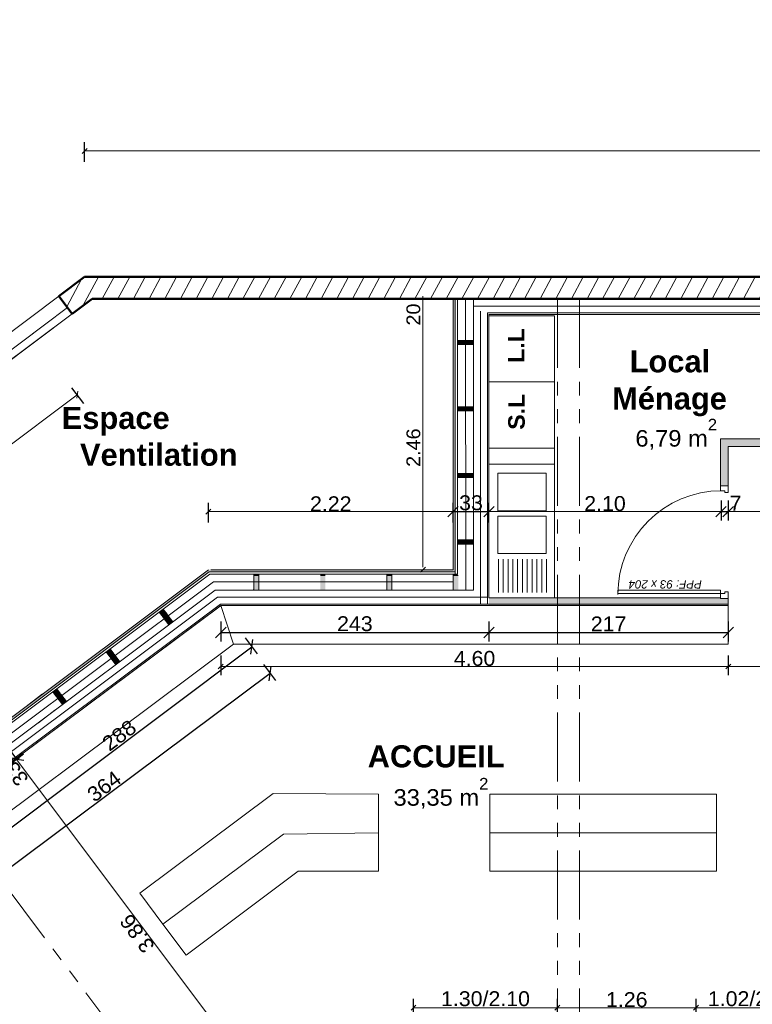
# Model space of a CAD drawing. Extents: x -61922 to 269817, y -51921 to -896.
# Tile 14 of 37: x -43774 to -37133, y -34149 to -25224. Entities that reach past the tile are written whole.
import ezdxf

# ---------------------------------------------------------------- set-up
doc = ezdxf.new("R2010")
doc.units = 0
doc.header["$LTSCALE"] = 0.1
doc.header["$MEASUREMENT"] = 0
doc.linetypes.add('FANTOME2', pattern=[1.25, 0.625, -0.125, 0.125, -0.125, 0.125, -0.125])
doc.linetypes.add('Lignes cachées', pattern=[195.611112, 141.111112, -54.5])
doc.layers.get('0').update_dxf_attribs({"lineweight": 9})
doc.layers.get('Defpoints').update_dxf_attribs({"lineweight": 9})
for name, color, linetype, lineweight in [('Cloisons', 7, 'Continuous', 9), ('Cotat_ 1_50', 7, 'Continuous', 9), ('Doublages Inter', 7, 'Continuous', 9), ('Lignes2D', 7, 'Continuous', 9), ('Mobiliers', 7, 'Continuous', 9), ('Murs Périphériques', 7, 'Continuous', 9), ('Plancher béton', 7, 'Continuous', 9), ('Poutres', 7, 'Continuous', 9), ('Revetement Sols', 7, 'Continuous', 9), ('Texte 2D', 7, 'Continuous', 9)]:
    doc.layers.add(name, color=color, linetype=linetype, lineweight=lineweight)
doc.styles.add('STYLE_GENERE_2', font='swissc.ttf', dxfattribs={"width": 1.25})
doc.styles.add('STYLE_GENERE_4', font='ariali.ttf')
doc.styles.add('STYLE_GENERE_6', font='arialbd.ttf')
doc.linetypes.add('ISOLATION', pattern='A,0.0001,-0.1,[134,ltypeshp.shx,S=0.1,R=0,X=-0.1,Y=0],-0.2,[134,ltypeshp.shx,S=0.1,R=180,X=0.1,Y=0],-0.1', length=0.4001)
doc.dimstyles.new('COTATION_EN_M', dxfattribs={"dimtxt": 135, "dimasz": 45, "dimexe": 80, "dimexo": 10, "dimgap": 3, "dimtad": 1, "dimlfac": 0.001, "dimzin": 0, "dimdsep": 46, "dimtxsty": 'STYLE_GENERE_2', "dimblk": 'OBLIQUE', "dimcen": 2.5, "dimclrd": 256, "dimclre": 256, "dimclrt": 256, "dimadec": 0, "dimazin": 0, "dimtfac": 1, "dimtix": 1, "dimtmove": 1, "dimatfit": 3, "dimldrblk": 'OBLIQUE', "dimfxl": 100, "dimfxlon": 1, "dimtfillclr": 256, "dimtolj": 1, "dimtzin": 1, "dimlwd": -1, "dimarcsym": 0})
doc.dimstyles.new('COTE CM', dxfattribs={"dimtxt": 135, "dimasz": 95, "dimexe": 80, "dimexo": 10, "dimgap": 10, "dimtad": 1, "dimdec": 0, "dimlfac": 0.1, "dimzin": 0, "dimtxsty": 'STYLE_GENERE_2', "dimblk": 'OBLIQUE', "dimcen": 0.09, "dimclrd": 256, "dimclre": 256, "dimclrt": 256, "dimadec": 0, "dimazin": 0, "dimtfac": 1, "dimtdec": 0, "dimtmove": 1, "dimatfit": 3, "dimfxl": 100, "dimfxlon": 1, "dimtolj": 1, "dimtzin": 0, "dimarcsym": 0})

# ---------------------------------------------------------------- blocks, each defined once
blk = doc.blocks.new('_Oblique')
at = {"color": 0, "linetype": 'ByBlock', "lineweight": -2}
blk.add_line((-0.5, -0.5), (0.5, 0.5), dxfattribs=at)
blk = doc.blocks.new('*D837')
at = {"lineweight": -2, "transparency": 16777216}
for p, q in [((-41563.2, -31069.5), (-41455.5, -31213.7)), ((-41503.4, -31149.6), (-44417.2, -33324.9)), ((-44477, -33244.8), (-44369.3, -33389))]:
    blk.add_line(p, q, dxfattribs=at)
at = {"layer": 'Defpoints', "color": 0, "transparency": 16777216}
for p in [(-41958, -30540.7), (-44871.8, -32716), (-44417.2, -33324.9)]:
    blk.add_point(p, dxfattribs=at)
at = {"lineweight": -2, "transparency": 16777216, "xscale": 95, "yscale": 95, "zscale": 95}
for p, rotation in [((-41503.4, -31149.6), 36.74354010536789), ((-44417.2, -33324.9), 216.7435401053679)]:
    blk.add_blockref('_Oblique', p, dxfattribs=dict(at, rotation=rotation))
at = {"transparency": 16777216, "insert": (-43007.7, -32173.7), "char_height": 135, "attachment_point": 5, "rotation": 36.74354, "style": 'STYLE_GENERE_2'}
blk.add_mtext('\\A1;364', dxfattribs=at)
blk = doc.blocks.new('*D838')
at = {"lineweight": -2, "transparency": 16777216}
for p, q in [((-42062.8, -29783.1), (-42062.8, -29603.1)), ((-39845.5, -29783.1), (-39845.5, -29603.1))]:
    blk.add_line(p, q, dxfattribs=at)
at = {"transparency": 16777216}
blk.add_line((-39845.5, -29683.1), (-42062.8, -29683.1), dxfattribs=at)
at = {"layer": 'Defpoints', "color": 0, "transparency": 16777216}
for p in [(-42062.8, -29683.1), (-42062.8, -30210.4), (-39845.5, -30210.4)]:
    blk.add_point(p, dxfattribs=at)
at = {"transparency": 16777216, "xscale": 45, "yscale": 45, "zscale": 45, "rotation": 180}
blk.add_blockref('_Oblique', (-42062.8, -29683.1), dxfattribs=at)
at = {"transparency": 16777216, "xscale": 45, "yscale": 45, "zscale": 45}
blk.add_blockref('_Oblique', (-39845.5, -29683.1), dxfattribs=at)
at = {"transparency": 16777216, "insert": (-40954.1, -29612.1), "char_height": 135, "attachment_point": 5, "style": 'STYLE_GENERE_2'}
blk.add_mtext('\\A1;2.22', dxfattribs=at)
blk = doc.blocks.new('*D843')
at = {"lineweight": -2, "transparency": 16777216}
for p, q in [((-40204.1, -34279.4), (-40204.1, -34099.4)), ((-38899.2, -34279.4), (-38899.2, -34099.4))]:
    blk.add_line(p, q, dxfattribs=at)
at = {"transparency": 16777216}
blk.add_line((-40204.1, -34179.4), (-38899.2, -34179.4), dxfattribs=at)
at = {"layer": 'Defpoints', "color": 0, "transparency": 16777216}
for p in [(-38899.2, -34179.4), (-40204.1, -34350.8), (-38899.2, -34350.8)]:
    blk.add_point(p, dxfattribs=at)
at = {"transparency": 16777216, "xscale": 45, "yscale": 45, "zscale": 45, "rotation": 180}
blk.add_blockref('_Oblique', (-40204.1, -34179.4), dxfattribs=at)
at = {"transparency": 16777216, "xscale": 45, "yscale": 45, "zscale": 45}
blk.add_blockref('_Oblique', (-38899.2, -34179.4), dxfattribs=at)
at = {"transparency": 16777216, "insert": (-39551.6, -34098.9), "char_height": 135, "attachment_point": 5, "style": 'STYLE_GENERE_2'}
blk.add_mtext('\\A1;1.30/2.10', dxfattribs=at)
blk = doc.blocks.new('*D844')
at = {"lineweight": -2, "transparency": 16777216}
for p, q in [((-38899.2, -34279.4), (-38899.2, -34099.4)), ((-37642.6, -34279.4), (-37642.6, -34099.4))]:
    blk.add_line(p, q, dxfattribs=at)
at = {"transparency": 16777216}
blk.add_line((-38899.2, -34179.4), (-37642.6, -34179.4), dxfattribs=at)
at = {"layer": 'Defpoints', "color": 0, "transparency": 16777216}
for p in [(-37642.6, -34179.4), (-38899.2, -34350.8), (-37642.6, -34350.8)]:
    blk.add_point(p, dxfattribs=at)
at = {"transparency": 16777216, "xscale": 45, "yscale": 45, "zscale": 45, "rotation": 180}
blk.add_blockref('_Oblique', (-38899.2, -34179.4), dxfattribs=at)
at = {"transparency": 16777216, "xscale": 45, "yscale": 45, "zscale": 45}
blk.add_blockref('_Oblique', (-37642.6, -34179.4), dxfattribs=at)
at = {"transparency": 16777216, "insert": (-38270.9, -34107), "char_height": 135, "attachment_point": 5, "style": 'STYLE_GENERE_2'}
blk.add_mtext('\\A1;1.26', dxfattribs=at)
blk = doc.blocks.new('*D845')
at = {"lineweight": -2, "transparency": 16777216}
for p, q in [((-37642.6, -34279.4), (-37642.6, -34099.4)), ((-36622.6, -34279.4), (-36622.6, -34099.4))]:
    blk.add_line(p, q, dxfattribs=at)
at = {"transparency": 16777216}
blk.add_line((-37642.6, -34179.4), (-36622.6, -34179.4), dxfattribs=at)
at = {"layer": 'Defpoints', "color": 0, "transparency": 16777216}
for p in [(-36622.6, -34179.4), (-37642.6, -34350.8), (-36622.6, -34350.8)]:
    blk.add_point(p, dxfattribs=at)
at = {"transparency": 16777216, "xscale": 45, "yscale": 45, "zscale": 45, "rotation": 180}
blk.add_blockref('_Oblique', (-37642.6, -34179.4), dxfattribs=at)
at = {"transparency": 16777216, "xscale": 45, "yscale": 45, "zscale": 45}
blk.add_blockref('_Oblique', (-36622.6, -34179.4), dxfattribs=at)
at = {"transparency": 16777216, "insert": (-37132.6, -34098.9), "char_height": 135, "attachment_point": 5, "style": 'STYLE_GENERE_2'}
blk.add_mtext('\\A1;1.02/2.08', dxfattribs=at)
blk = doc.blocks.new('*D878')
at = {"lineweight": -2, "transparency": 16777216}
for p, q in [((-41950.9, -30986.9), (-41950.9, -31166.9)), ((-37350.5, -30986.9), (-37350.5, -31166.9))]:
    blk.add_line(p, q, dxfattribs=at)
at = {"transparency": 16777216}
blk.add_line((-41950.9, -31086.9), (-37350.5, -31086.9), dxfattribs=at)
at = {"layer": 'Defpoints', "color": 0, "transparency": 16777216}
for p in [(-41950.9, -30535.4), (-37350.5, -30535.4), (-37350.5, -31086.9)]:
    blk.add_point(p, dxfattribs=at)
at = {"transparency": 16777216, "xscale": 45, "yscale": 45, "zscale": 45, "rotation": 180}
blk.add_blockref('_Oblique', (-41950.9, -31086.9), dxfattribs=at)
at = {"transparency": 16777216, "xscale": 45, "yscale": 45, "zscale": 45}
blk.add_blockref('_Oblique', (-37350.5, -31086.9), dxfattribs=at)
at = {"transparency": 16777216, "insert": (-39650.7, -31014.6), "char_height": 135, "attachment_point": 5, "style": 'STYLE_GENERE_2'}
blk.add_mtext('\\A1;4.60', dxfattribs=at)
blk = doc.blocks.new('*D879')
at = {"lineweight": -2, "transparency": 16777216}
for p, q in [((-37350.5, -30986.9), (-37350.5, -31166.9)), ((-36150.3, -30986.9), (-36150.3, -31166.9))]:
    blk.add_line(p, q, dxfattribs=at)
at = {"transparency": 16777216}
blk.add_line((-37350.5, -31086.9), (-36150.3, -31086.9), dxfattribs=at)
at = {"layer": 'Defpoints', "color": 0, "transparency": 16777216}
for p in [(-36150.3, -30422.7), (-37350.5, -30535.4), (-36150.3, -31086.9)]:
    blk.add_point(p, dxfattribs=at)
at = {"transparency": 16777216, "xscale": 45, "yscale": 45, "zscale": 45, "rotation": 180}
blk.add_blockref('_Oblique', (-37350.5, -31086.9), dxfattribs=at)
at = {"transparency": 16777216, "xscale": 45, "yscale": 45, "zscale": 45}
blk.add_blockref('_Oblique', (-36150.3, -31086.9), dxfattribs=at)
at = {"transparency": 16777216, "insert": (-36750.4, -31014.5), "char_height": 135, "attachment_point": 5, "style": 'STYLE_GENERE_2'}
blk.add_mtext('\\A1;1.20', dxfattribs=at)
blk = doc.blocks.new('*D900')
at = {"lineweight": -2, "transparency": 16777216}
for p, q in [((-39845.5, -29783.1), (-39845.5, -29603.1)), ((-39520.5, -29783.1), (-39520.5, -29603.1)), ((-39845.5, -29683.1), (-39520.5, -29683.1))]:
    blk.add_line(p, q, dxfattribs=at)
at = {"layer": 'Defpoints', "color": 0, "transparency": 16777216}
for p in [(-39520.5, -29683.1), (-39845.5, -30210.4), (-39520.5, -30535.4)]:
    blk.add_point(p, dxfattribs=at)
at = {"lineweight": -2, "transparency": 16777216, "xscale": 95, "yscale": 95, "zscale": 95, "rotation": 180}
blk.add_blockref('_Oblique', (-39845.5, -29683.1), dxfattribs=at)
at = {"lineweight": -2, "transparency": 16777216, "xscale": 95, "yscale": 95, "zscale": 95}
blk.add_blockref('_Oblique', (-39520.5, -29683.1), dxfattribs=at)
at = {"transparency": 16777216, "insert": (-39683, -29603.9), "char_height": 135, "attachment_point": 5, "style": 'STYLE_GENERE_2'}
blk.add_mtext('\\A1;33', dxfattribs=at)
blk = doc.blocks.new('*D901')
at = {"lineweight": -2, "transparency": 16777216}
for p, q in [((-39520.5, -29783.1), (-39520.5, -29603.1)), ((-37416.1, -29583.1), (-37416.1, -29763.1))]:
    blk.add_line(p, q, dxfattribs=at)
at = {"transparency": 16777216}
blk.add_line((-39520.5, -29683.1), (-37416.1, -29683.1), dxfattribs=at)
at = {"layer": 'Defpoints', "color": 0, "transparency": 16777216}
for p in [(-37416.1, -29450), (-37416.1, -29683.1), (-39520.5, -30535.4)]:
    blk.add_point(p, dxfattribs=at)
at = {"transparency": 16777216, "xscale": 45, "yscale": 45, "zscale": 45, "rotation": 180}
blk.add_blockref('_Oblique', (-39520.5, -29683.1), dxfattribs=at)
at = {"transparency": 16777216, "xscale": 45, "yscale": 45, "zscale": 45}
blk.add_blockref('_Oblique', (-37416.1, -29683.1), dxfattribs=at)
at = {"transparency": 16777216, "insert": (-38468.3, -29610.8), "char_height": 135, "attachment_point": 5, "style": 'STYLE_GENERE_2'}
blk.add_mtext('\\A1;2.10', dxfattribs=at)
blk = doc.blocks.new('*D902')
at = {"lineweight": -2, "transparency": 16777216}
for p, q in [((-37416.1, -29583.1), (-37416.1, -29763.1)), ((-37351.1, -29583.1), (-37351.1, -29763.1)), ((-37416.1, -29683.1), (-37351.1, -29683.1))]:
    blk.add_line(p, q, dxfattribs=at)
at = {"layer": 'Defpoints', "color": 0, "transparency": 16777216}
for p in [(-37416.1, -29450), (-37351.1, -29450), (-37351.1, -29683.1)]:
    blk.add_point(p, dxfattribs=at)
at = {"lineweight": -2, "transparency": 16777216, "xscale": 95, "yscale": 95, "zscale": 95, "rotation": 180}
blk.add_blockref('_Oblique', (-37416.1, -29683.1), dxfattribs=at)
at = {"lineweight": -2, "transparency": 16777216, "xscale": 95, "yscale": 95, "zscale": 95}
blk.add_blockref('_Oblique', (-37351.1, -29683.1), dxfattribs=at)
at = {"transparency": 16777216, "insert": (-37284.3, -29605.6), "char_height": 135, "attachment_point": 5, "style": 'STYLE_GENERE_2'}
blk.add_mtext('\\A1;7', dxfattribs=at)
blk = doc.blocks.new('*D903')
at = {"lineweight": -2, "transparency": 16777216}
for p, q in [((-37351.1, -29583.1), (-37351.1, -29763.1)), ((-36150.3, -29583.1), (-36150.3, -29763.1))]:
    blk.add_line(p, q, dxfattribs=at)
at = {"transparency": 16777216}
blk.add_line((-37351.1, -29683.1), (-36150.3, -29683.1), dxfattribs=at)
at = {"layer": 'Defpoints', "color": 0, "transparency": 16777216}
for p in [(-36150.3, -29332.7), (-37351.1, -29450), (-36150.3, -29683.1)]:
    blk.add_point(p, dxfattribs=at)
at = {"transparency": 16777216, "xscale": 45, "yscale": 45, "zscale": 45, "rotation": 180}
blk.add_blockref('_Oblique', (-37351.1, -29683.1), dxfattribs=at)
at = {"transparency": 16777216, "xscale": 45, "yscale": 45, "zscale": 45}
blk.add_blockref('_Oblique', (-36150.3, -29683.1), dxfattribs=at)
at = {"transparency": 16777216, "insert": (-36750.7, -29610.8), "char_height": 135, "attachment_point": 5, "style": 'STYLE_GENERE_2'}
blk.add_mtext('\\A1;1.20', dxfattribs=at)
blk = doc.blocks.new('*D935')
at = {"ltscale": 10, "transparency": 16777216}
blk.add_line((-45497.9, -30307.4), (-43252.3, -28623.8), dxfattribs=at)
at = {"lineweight": -2, "ltscale": 10, "transparency": 16777216}
for p, q in [((-43192.3, -28703.8), (-43300.3, -28559.8)), ((-45557.9, -30227.4), (-45449.9, -30371.5))]:
    blk.add_line(p, q, dxfattribs=at)
at = {"layer": 'Defpoints', "color": 0, "ltscale": 10, "transparency": 16777216}
for p in [(-43252.3, -28623.8), (-45866.5, -29815.9), (-42062.8, -30210.4)]:
    blk.add_point(p, dxfattribs=at)
at = {"ltscale": 10, "transparency": 16777216, "xscale": 45, "yscale": 45, "zscale": 45}
for p, rotation in [((-43252.3, -28623.8), 36.86038092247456), ((-45497.9, -30307.4), 216.8603809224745)]:
    blk.add_blockref('_Oblique', p, dxfattribs=dict(at, rotation=rotation))
at = {"ltscale": 10, "transparency": 16777216, "insert": (-44418.5, -29407.7), "char_height": 135, "attachment_point": 5, "rotation": 36.86038, "style": 'STYLE_GENERE_2'}
blk.add_mtext('\\A1;2.81', dxfattribs=at)
blk = doc.blocks.new('*D945')
at = {"lineweight": -2, "ltscale": 10, "transparency": 16777216}
for p, q in [((-49175.8, -32475.2), (-49319.8, -32583.2)), ((-46395, -36184.1), (-46539, -36292.1))]:
    blk.add_line(p, q, dxfattribs=at)
at = {"ltscale": 10, "transparency": 16777216}
blk.add_line((-49255.8, -32535.2), (-46475, -36244.1), dxfattribs=at)
at = {"layer": 'Defpoints', "color": 0, "ltscale": 10, "transparency": 16777216}
for p in [(671.9, -896.2), (-48934.3, -32294.2), (-46475, -36244.1)]:
    blk.add_point(p, dxfattribs=at)
at = {"ltscale": 10, "transparency": 16777216, "xscale": 45, "yscale": 45, "zscale": 45}
for p, rotation in [((-49255.8, -32535.2), 126.8603809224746), ((-46475, -36244.1), 306.8603809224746)]:
    blk.add_blockref('_Oblique', p, dxfattribs=dict(at, rotation=rotation))
at = {"ltscale": 10, "transparency": 16777216, "insert": (-47923.2, -34433), "char_height": 135, "attachment_point": 5, "rotation": 126.86038, "style": 'STYLE_GENERE_2'}
blk.add_mtext('\\A1;4.64', dxfattribs=at)
blk = doc.blocks.new('*D949')
at = {"lineweight": -2, "ltscale": 10, "transparency": 16777216}
for p, q in [((-43888.6, -31979.9), (-43744.6, -31871.9)), ((-41413.1, -34948.3), (-41557.1, -35056.3))]:
    blk.add_line(p, q, dxfattribs=at)
at = {"ltscale": 10, "transparency": 16777216}
blk.add_line((-43808.6, -31919.9), (-41493.1, -35008.3), dxfattribs=at)
at = {"layer": 'Defpoints', "color": 0, "ltscale": 10, "transparency": 16777216}
for p in [(-44423.2, -32380.7), (-41147.1, -34748.8), (-41493.1, -35008.3)]:
    blk.add_point(p, dxfattribs=at)
at = {"ltscale": 10, "transparency": 16777216, "xscale": 45, "yscale": 45, "zscale": 45}
for p, rotation in [((-43808.6, -31919.9), 126.8603809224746), ((-41493.1, -35008.3), 306.8603809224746)]:
    blk.add_blockref('_Oblique', p, dxfattribs=dict(at, rotation=rotation))
at = {"ltscale": 10, "transparency": 16777216, "insert": (-42708.7, -33507.5), "char_height": 135, "attachment_point": 5, "rotation": 126.86038, "style": 'STYLE_GENERE_2'}
blk.add_mtext('\\A1;3.86', dxfattribs=at)
blk = doc.blocks.new('*D950')
at = {"lineweight": -2, "ltscale": 10, "transparency": 16777216}
for p, q in [((-44081.9, -31721.3), (-43937.8, -31613.3)), ((-44001.8, -31661.3), (-43802.9, -31926.6)), ((-43883, -31986.6), (-43738.9, -31878.7))]:
    blk.add_line(p, q, dxfattribs=at)
at = {"layer": 'Defpoints', "color": 0, "ltscale": 10, "transparency": 16777216}
for p in [(-43802.9, -31926.6), (-44472.2, -32014), (-44282.9, -32286.5)]:
    blk.add_point(p, dxfattribs=at)
at = {"lineweight": -2, "ltscale": 10, "transparency": 16777216, "xscale": 95, "yscale": 95, "zscale": 95}
for p, rotation in [((-44001.8, -31661.3), 126.8603809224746), ((-43802.9, -31926.6), 306.8603809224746)]:
    blk.add_blockref('_Oblique', p, dxfattribs=dict(at, rotation=rotation))
at = {"ltscale": 10, "transparency": 16777216, "insert": (-43803.4, -32058.9), "char_height": 135, "attachment_point": 5, "rotation": 126.86038, "style": 'STYLE_GENERE_2'}
blk.add_mtext('\\A1;33', dxfattribs=at)
blk = doc.blocks.new('*D977')
at = {"lineweight": -2, "ltscale": 10, "transparency": 16777216}
for p, q in [((-43185.1, -26514), (-43185.1, -26334)), ((-24204.1, -26514), (-24204.1, -26334))]:
    blk.add_line(p, q, dxfattribs=at)
at = {"ltscale": 10, "transparency": 16777216}
blk.add_line((-24204.1, -26414), (-43185.1, -26414), dxfattribs=at)
at = {"layer": 'Defpoints', "color": 0, "ltscale": 10, "transparency": 16777216}
for p in [(-43185.1, -26414), (-43185.1, -27353.6), (-24204.1, -27353.6)]:
    blk.add_point(p, dxfattribs=at)
at = {"ltscale": 10, "transparency": 16777216, "xscale": 45, "yscale": 45, "zscale": 45, "rotation": 180}
blk.add_blockref('_Oblique', (-43185.1, -26414), dxfattribs=at)
at = {"ltscale": 10, "transparency": 16777216, "xscale": 45, "yscale": 45, "zscale": 45}
blk.add_blockref('_Oblique', (-24204.1, -26414), dxfattribs=at)
at = {"lineweight": 5, "ltscale": 10, "transparency": 16777216, "insert": (-33694.6, -26341.7), "char_height": 135, "attachment_point": 5, "style": 'STYLE_GENERE_2'}
blk.add_mtext('\\A1;18.98', dxfattribs=at)
blk = doc.blocks.new('*D990')
at = {"lineweight": -2, "ltscale": 10, "transparency": 16777216}
for p, q in [((-41730.7, -30828.6), (-41622.6, -30972.5)), ((-43977.1, -32640.2), (-41670.7, -30908.5)), ((-44037.1, -32560.2), (-43929, -32704.2))]:
    blk.add_line(p, q, dxfattribs=at)
at = {"layer": 'Defpoints', "color": 0, "ltscale": 10, "transparency": 16777216}
for p in [(-41950.9, -30535.4), (-41670.7, -30908.5), (-44262.4, -32260.2)]:
    blk.add_point(p, dxfattribs=at)
at = {"lineweight": -2, "ltscale": 10, "transparency": 16777216, "xscale": 95, "yscale": 95, "zscale": 95}
for p, rotation in [((-41670.7, -30908.5), 36.89925977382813), ((-43977.1, -32640.2), 216.8992597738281)]:
    blk.add_blockref('_Oblique', p, dxfattribs=dict(at, rotation=rotation))
at = {"ltscale": 10, "transparency": 16777216, "insert": (-42871.5, -31710.9), "char_height": 135, "attachment_point": 5, "rotation": 36.89926, "style": 'STYLE_GENERE_2'}
blk.add_mtext('\\A1;288', dxfattribs=at)
blk = doc.blocks.new('*D991')
at = {"lineweight": -2, "ltscale": 10, "transparency": 16777216}
for p, q in [((-41950.9, -30679.2), (-41950.9, -30859.2)), ((-39520.5, -30679.2), (-39520.5, -30859.2)), ((-41950.9, -30779.2), (-39520.5, -30779.2))]:
    blk.add_line(p, q, dxfattribs=at)
at = {"layer": 'Defpoints', "color": 0, "ltscale": 10, "transparency": 16777216}
for p in [(-41950.9, -30535.4), (-39520.5, -30535.4), (-39520.5, -30779.2)]:
    blk.add_point(p, dxfattribs=at)
at = {"lineweight": -2, "ltscale": 10, "transparency": 16777216, "xscale": 95, "yscale": 95, "zscale": 95, "rotation": 180}
blk.add_blockref('_Oblique', (-41950.9, -30779.2), dxfattribs=at)
at = {"lineweight": -2, "ltscale": 10, "transparency": 16777216, "xscale": 95, "yscale": 95, "zscale": 95}
blk.add_blockref('_Oblique', (-39520.5, -30779.2), dxfattribs=at)
at = {"ltscale": 10, "transparency": 16777216, "insert": (-40735.7, -30699.8), "char_height": 135, "attachment_point": 5, "style": 'STYLE_GENERE_2'}
blk.add_mtext('\\A1;243', dxfattribs=at)
blk = doc.blocks.new('*D992')
at = {"lineweight": -2, "ltscale": 10, "transparency": 16777216}
for p, q in [((-39520.5, -30679.2), (-39520.5, -30859.2)), ((-37350.5, -30679.2), (-37350.5, -30859.2)), ((-39520.5, -30779.2), (-37350.5, -30779.2))]:
    blk.add_line(p, q, dxfattribs=at)
at = {"layer": 'Defpoints', "color": 0, "ltscale": 10, "transparency": 16777216}
for p in [(-39520.5, -30535.4), (-37350.5, -30535.4), (-37350.5, -30779.2)]:
    blk.add_point(p, dxfattribs=at)
at = {"lineweight": -2, "ltscale": 10, "transparency": 16777216, "xscale": 95, "yscale": 95, "zscale": 95, "rotation": 180}
blk.add_blockref('_Oblique', (-39520.5, -30779.2), dxfattribs=at)
at = {"lineweight": -2, "ltscale": 10, "transparency": 16777216, "xscale": 95, "yscale": 95, "zscale": 95}
blk.add_blockref('_Oblique', (-37350.5, -30779.2), dxfattribs=at)
at = {"ltscale": 10, "transparency": 16777216, "insert": (-38435.5, -30701.2), "char_height": 135, "attachment_point": 5, "style": 'STYLE_GENERE_2'}
blk.add_mtext('\\A1;217', dxfattribs=at)

msp = doc.modelspace()

# ---------------------------------------------------------------- hatches: boundary and pattern name
h = msp.add_hatch()
h.set_pattern_fill('ANSI31', color=256, scale=1000, angle=160, style=0)
h.set_pattern_definition([(241.8604, (-49431.77, -45033.68), (110.2251, -58.9527), [])])
h.paths.add_polyline_path([(-43185.085, -27555.357), (-43418.697, -27730.506), (-43340.715, -27834.519), (-43340.624, -27834.451), (-43298.724, -27890.526), (-43118.437, -27755.357), (-39825.463, -27755.357), (-33504.127, -27755.357), (-33504.127, -27555.357)])
at = {"layer": 'Cloisons', "linetype": 'Continuous', "lineweight": 60}
for points in [[(-37351.072, -29092.676), (-36150.343, -29092.676), (-36150.343, -29022.676), (-37421.072, -29022.676)], [(-37421.072, -29449.991), (-37351.072, -29449.991), (-37351.072, -29092.676), (-37421.072, -29022.676)], [(-37350.548, -30465.357), (-39520.463, -30465.357), (-39520.463, -30535.357), (-37350.548, -30535.357)]]:
    msp.add_hatch(color=7, dxfattribs=at).paths.add_polyline_path(points, flags=0)
at = {"layer": 'Murs Périphériques', "linetype": 'Continuous', "lineweight": 9}
for color, points in [(256, [(-39845.463, -27758.859), (-39845.463, -30210.357), (-39825.463, -30230.357), (-39825.463, -27758.859)]), (256, [(-39744.348, -28172.266), (-39744.348, -28127.973), (-39805.463, -28127.973), (-39805.463, -28172.266)]), (256, [(-39744.348, -28127.973), (-39744.348, -28172.266), (-39660.463, -28172.266), (-39660.463, -28127.973)]), (256, [(-39744.348, -28774.644), (-39744.348, -28730.351), (-39805.463, -28730.351), (-39805.463, -28774.644)]), (256, [(-39744.348, -28730.351), (-39744.348, -28774.644), (-39660.463, -28774.644), (-39660.463, -28730.351)]), (256, [(-39744.348, -29377.022), (-39744.348, -29332.728), (-39805.463, -29332.728), (-39805.463, -29377.022)]), (256, [(-39744.348, -29332.728), (-39744.348, -29377.022), (-39660.463, -29377.022), (-39660.463, -29332.728)]), (256, [(-39744.348, -29979.399), (-39744.348, -29935.106), (-39805.463, -29935.106), (-39805.463, -29979.399)]), (256, [(-39744.348, -29935.106), (-39744.348, -29979.399), (-39660.463, -29979.399), (-39660.463, -29935.106)]), (256, [(-42062.827, -30210.357), (-44311.39, -31893.415), (-44299.405, -31909.427), (-42056.171, -30230.357)]), (7, [(-39845.463, -30210.357), (-42062.827, -30210.357), (-42056.171, -30230.357), (-39825.463, -30230.357)]), (256, [(-41650.541, -30250.357), (-41650.541, -30265.647), (-41606.248, -30265.647), (-41606.248, -30250.357)]), (256, [(-41048.163, -30250.357), (-41048.163, -30265.647), (-41003.87, -30265.647), (-41003.87, -30250.357)]), (256, [(-40445.786, -30250.357), (-40445.786, -30265.647), (-40401.492, -30265.647), (-40401.492, -30250.357)]), (256, [(-39843.408, -30250.357), (-39843.408, -30265.647), (-39799.115, -30265.647), (-39799.115, -30256.705), (-39805.463, -30250.357)]), (256, [(-41606.248, -30389.511), (-41606.248, -30265.647), (-41650.541, -30265.647), (-41650.541, -30389.511)]), (256, [(-41003.87, -30389.511), (-41003.87, -30265.647), (-41048.163, -30265.647), (-41048.163, -30389.511)]), (256, [(-40401.492, -30389.511), (-40401.492, -30265.647), (-40445.786, -30265.647), (-40445.786, -30389.511)]), (256, [(-39799.115, -30389.511), (-39799.115, -30265.647), (-39843.408, -30265.647), (-39843.408, -30389.511)]), (256, [(-41650.541, -30389.511), (-41650.541, -30395.357), (-41606.248, -30395.357), (-41606.248, -30389.511)]), (256, [(-41048.163, -30389.511), (-41048.163, -30395.357), (-41003.87, -30395.357), (-41003.87, -30389.511)]), (256, [(-40445.786, -30389.511), (-40445.786, -30395.357), (-40401.492, -30395.357), (-40401.492, -30389.511)]), (256, [(-39843.408, -30389.511), (-39843.408, -30395.357), (-39799.115, -30395.357), (-39799.115, -30389.511)]), (256, [(-42474.14, -30638.383), (-42438.68, -30611.842), (-42472.353, -30566.854), (-42507.813, -30593.396)]), (256, [(-42474.14, -30638.383), (-42420.925, -30709.479), (-42385.465, -30682.937), (-42438.68, -30611.842)]), (256, [(-42956.388, -30999.348), (-42920.928, -30972.806), (-42954.602, -30927.818), (-42990.062, -30954.36)]), (256, [(-42956.388, -30999.348), (-42903.173, -31070.444), (-42867.713, -31043.902), (-42920.928, -30972.806)]), (256, [(-43438.636, -31360.313), (-43403.176, -31333.771), (-43436.85, -31288.783), (-43472.31, -31315.325)]), (256, [(-43438.636, -31360.313), (-43385.421, -31431.408), (-43349.961, -31404.866), (-43403.176, -31333.771)])]:
    msp.add_hatch(color=color, dxfattribs=at).paths.add_polyline_path(points, flags=0)

# ---------------------------------------------------------------- linework, layer by layer
at = {"lineweight": 50}
for p, q in [((-43418.697, -27730.506), (-43185.085, -27555.357)), ((-43185.085, -27555.357), (-26176.275, -27555.357)), ((-43418.697, -27730.506), (-43298.724, -27890.526)), ((-43298.724, -27890.526), (-43118.437, -27755.357)), ((-43118.437, -27755.357), (-24404.127, -27755.357))]:
    msp.add_line(p, q, dxfattribs=at)
at = {"layer": 'Cloisons'}
for p, q in [((-43340.624, -27834.451), (-44380.171, -28611.214)), ((-44338.271, -28667.289), (-43298.724, -27890.526)), ((-37421.072, -29494.991), (-37421.072, -29449.991)), ((-37351.072, -29449.991), (-37351.072, -29509.991)), ((-37381.072, -29494.991), (-37421.072, -29494.991)), ((-37381.072, -29509.991), (-37381.072, -29494.991)), ((-37351.072, -29509.991), (-37381.072, -29509.991)), ((-38351.072, -30424.991), (-38351.072, -30394.991)), ((-38351.072, -30394.991), (-37421.072, -30394.991)), ((-37421.072, -30424.991), (-38351.072, -30424.991)), ((-37421.072, -30394.991), (-37421.072, -30424.991)), ((-37381.072, -30424.991), (-37421.072, -30424.991)), ((-37421.072, -30424.991), (-37421.072, -30469.991)), ((-37351.072, -30409.991), (-37381.072, -30409.991)), ((-37381.072, -30409.991), (-37381.072, -30424.991)), ((-37351.072, -30469.991), (-37351.072, -30409.991))]:
    msp.add_line(p, q, dxfattribs=at)
at = {"layer": 'Cloisons', "color": 7, "linetype": 'Continuous'}
for p, q in [((-43298.724, -27890.526), (-43340.624, -27834.451)), ((-36150.343, -29022.676), (-37421.072, -29022.676)), ((-37421.072, -29022.676), (-37421.072, -29449.991)), ((-37351.072, -29092.676), (-36150.343, -29092.676)), ((-37351.072, -29449.991), (-37351.072, -29092.676)), ((-37351.072, -29449.991), (-37421.072, -29449.991)), ((-37421.072, -30465.357), (-39520.463, -30465.357)), ((-37350.548, -30465.357), (-37351.072, -30465.357)), ((-37350.548, -30535.357), (-37350.548, -30465.357)), ((-39520.463, -30535.357), (-37350.548, -30535.357))]:
    msp.add_line(p, q, dxfattribs=at)
at = {"layer": 'Cloisons', "color": 7, "linetype": 'ISOLATION', "ltscale": 1800}
for p, q in [((-39729.056, -30395.357), (-39734, -27758.859)), ((-42017.867, -30320.679), (-44344.45, -32062.606)), ((-39843.462, -30320.679), (-42017.867, -30320.679))]:
    msp.add_line(p, q, dxfattribs=at)
at = {"layer": 'Cloisons', "color": 7, "linetype": 'ISOLATION', "ltscale": 1550}
for p, q in [((-24607.408, -27820.335), (-39660.463, -27820.335)), ((-39596.49, -30522.357), (-39596.49, -27866.372)), ((-41980.992, -30458.006), (-44307.575, -32199.934)), ((-39533.463, -30458.006), (-41980.992, -30458.006))]:
    msp.add_line(p, q, dxfattribs=at)
at = {"layer": 'Cloisons', "color": 59, "linetype": 'Continuous', "lineweight": 20}
for p, q in [((-37421.072, -29449.991), (-37411.072, -29449.991)), ((-37411.072, -29449.991), (-37361.072, -29449.991)), ((-37361.072, -29449.991), (-37351.072, -29449.991)), ((-37421.072, -30469.991), (-37411.072, -30469.991)), ((-37411.072, -30469.991), (-37361.072, -30469.991)), ((-37361.072, -30469.991), (-37351.072, -30469.991))]:
    msp.add_line(p, q, dxfattribs=at)
at = {"layer": 'Cloisons'}
msp.add_arc((-37411.878, -30433.927), 940, 90, 180, dxfattribs=at)
at = {"layer": 'Cotat_ 1_50', "color": 7, "linetype": 'Continuous', "lineweight": 20}
msp.add_line((-40118.092, -30185.357), (-40118.092, -27730.357), dxfattribs=at)
msp.add_line((-40118.092, -30185.357), (-40118.092, -27730.357), dxfattribs=at)
at = {"layer": 'Cotat_ 1_50', "linetype": 'Continuous', "lineweight": 20}
for p, q in [((-39845.463, -28232.458), (-39845.463, -28419.958)), ((-39845.463, -28232.458), (-39845.463, -28419.958)), ((-43565.882, -31335.868), (-43715.901, -31448.344)), ((-43454.907, -31483.887), (-43604.926, -31596.362))]:
    msp.add_line(p, q, dxfattribs=at)
at = {"layer": 'Doublages Inter', "linetype": 'Continuous'}
for p, q in [((-39660.463, -27755.357), (-39660.463, -30395.357)), ((-39660.463, -30395.357), (-41997.327, -30395.357)), ((-44375.866, -32344.808), (-41950.852, -30535.357)), ((-41950.852, -30535.357), (-39520.463, -30535.357))]:
    msp.add_line(p, q, dxfattribs=at)
at = {"layer": 'Doublages Inter', "color": 7, "linetype": 'Continuous'}
for p, q in [((-24417.408, -27755.357), (-39660.463, -27755.357)), ((-39533.463, -30522.357), (-39533.463, -27882.357)), ((-39533.463, -27882.357), (-24607.408, -27882.357)), ((-39520.463, -30465.357), (-39520.463, -27895.357)), ((-39520.463, -27895.357), (-36150.343, -27895.357)), ((-39520.463, -30465.357), (-39520.463, -27895.357))]:
    msp.add_line(p, q, dxfattribs=at)
at = {"layer": 'Lignes2D', "color": 7}
for p, q in [((-38925.721, -29254.359), (-39516.607, -29254.359)), ((-39438.808, -29676.037), (-39438.808, -29334.719)), ((-39438.808, -29334.719), (-39001.221, -29334.719)), ((-39001.221, -29334.719), (-39001.221, -29676.037)), ((-39001.221, -29676.037), (-39438.808, -29676.037)), ((-39438.808, -30064.241), (-39438.808, -29722.923)), ((-39438.808, -29722.923), (-39001.221, -29722.923)), ((-39001.221, -29722.923), (-39001.221, -30064.241)), ((-39001.221, -30064.241), (-39438.808, -30064.241)), ((-39434.432, -30113.95), (-39434.432, -30415.884)), ((-39390.847, -30113.95), (-39390.847, -30415.884)), ((-39347.262, -30113.95), (-39347.262, -30415.884)), ((-39303.678, -30113.95), (-39303.678, -30415.884)), ((-39260.093, -30113.95), (-39260.093, -30415.884)), ((-39216.508, -30113.95), (-39216.508, -30415.884)), ((-39172.923, -30113.95), (-39172.923, -30415.884)), ((-39129.339, -30113.95), (-39129.339, -30415.884)), ((-39085.754, -30113.95), (-39085.754, -30415.884)), ((-39042.169, -30113.95), (-39042.169, -30415.884)), ((-38998.584, -30113.95), (-38998.584, -30415.884))]:
    msp.add_line(p, q, dxfattribs=at)
at = {"layer": 'Mobiliers', "color": 7, "linetype": 'Continuous', "lineweight": 20}
for p, q in [((-38925.721, -27907.688), (-39516.607, -27907.688)), ((-38925.721, -30465.357), (-38925.721, -27907.688)), ((-41957.994, -30540.687), (-44877, -32718.735)), ((-41955.168, -30522.357), (-44270.215, -32249.755)), ((-37350.548, -30522.357), (-41955.168, -30522.357)), ((-41950.852, -30535.357), (-41834.664, -30885.357)), ((-37350.548, -30535.357), (-41945.206, -30535.357)), ((-37350.548, -30885.357), (-37350.548, -30535.357)), ((-44667.69, -32999.251), (-41834.664, -30885.357)), ((-41834.664, -30885.357), (-37350.548, -30885.357)), ((-41474.771, -32238.83), (-42685.038, -33141.884)), ((-40522.558, -32243.337), (-41474.771, -32238.83)), ((-40522.558, -32593.337), (-40522.558, -32243.337)), ((-37457.496, -32243.337), (-39511.68, -32243.337)), ((-39511.68, -32243.337), (-39511.68, -32593.337)), ((-37457.496, -32593.337), (-37457.496, -32243.337)), ((-42475.728, -33422.4), (-41382.034, -32606.328)), ((-41382.034, -32606.328), (-42475.728, -33422.4)), ((-41382.034, -32606.328), (-40522.558, -32593.337)), ((-40522.558, -32593.337), (-41382.034, -32606.328)), ((-40522.558, -32943.337), (-40522.558, -32593.337)), ((-39511.68, -32593.337), (-37457.496, -32593.337)), ((-37457.496, -32593.337), (-39511.68, -32593.337)), ((-39511.68, -32593.337), (-39511.68, -32943.337)), ((-37457.496, -32943.337), (-37457.496, -32593.337)), ((-42266.418, -33702.916), (-41248.435, -32943.337)), ((-41248.435, -32943.337), (-40522.558, -32943.337)), ((-39511.68, -32943.337), (-37457.496, -32943.337)), ((-42685.038, -33141.884), (-42475.728, -33422.4)), ((-42475.728, -33422.4), (-42266.418, -33702.916))]:
    msp.add_line(p, q, dxfattribs=at)
at = {"layer": 'Mobiliers', "color": 7, "linetype": 'Continuous'}
for p, q in [((-38925.721, -28507.688), (-39516.038, -28507.688)), ((-38925.721, -29107.688), (-39516.038, -29107.688))]:
    msp.add_line(p, q, dxfattribs=at)
at = {"layer": 'Murs Périphériques', "color": 7, "linetype": 'Continuous'}
for p, q in [((-43185.085, -27555.357), (-43418.697, -27730.506)), ((-26176.275, -27555.357), (-43185.085, -27555.357)), ((-43298.724, -27890.526), (-43118.437, -27755.357))]:
    msp.add_line(p, q, dxfattribs=at)
at = {"layer": 'Murs Périphériques'}
for p, q in [((-43418.697, -27730.506), (-45899.006, -29590.094)), ((-43298.724, -27890.526), (-45779.033, -29750.114))]:
    msp.add_line(p, q, dxfattribs=at)
at = {"layer": 'Murs Périphériques', "linetype": 'Continuous'}
for p, q in [((-43418.697, -27730.506), (-43298.724, -27890.526)), ((-43118.437, -27755.357), (-26176.275, -27755.357))]:
    msp.add_line(p, q, dxfattribs=at)
at = {"layer": 'Murs Périphériques', "linetype": 'Continuous', "lineweight": 20}
for p, q in [((-39845.463, -27758.859), (-39845.463, -30210.357)), ((-39660.463, -27758.859), (-39845.463, -27758.859)), ((-39825.463, -27758.859), (-39825.463, -30230.357)), ((-39805.463, -27758.859), (-39805.463, -30250.357)), ((-39660.463, -30395.357), (-39660.463, -27758.859)), ((-42062.827, -30210.357), (-44311.398, -31893.421)), ((-42056.171, -30230.357), (-44299.405, -31909.427)), ((-42049.515, -30250.357), (-44287.421, -31925.438)), ((-39805.463, -30250.357), (-42049.515, -30250.357)), ((-42042.827, -30210.357), (-41877.827, -30210.357)), ((-39845.463, -30210.357), (-42042.827, -30210.357)), ((-44345.173, -32149.786), (-42001.258, -30395.357)), ((-42001.258, -30395.357), (-39660.463, -30395.357))]:
    msp.add_line(p, q, dxfattribs=at)
at = {"layer": 'Murs Périphériques', "linetype": 'Continuous', "lineweight": 9}
for p, q in [((-39805.463, -29979.399), (-39748.212, -29979.399)), ((-39744.348, -29979.399), (-39660.463, -29979.399)), ((-41650.541, -30250.357), (-41650.541, -30261.782)), ((-41605.541, -30250.357), (-41605.541, -30261.782)), ((-40445.786, -30250.357), (-40445.786, -30261.782)), ((-40400.786, -30250.357), (-40400.786, -30261.782)), ((-39843.408, -30250.357), (-39843.408, -30261.782)), ((-41650.541, -30265.647), (-41650.541, -30385.647)), ((-41605.541, -30265.647), (-41605.541, -30385.647)), ((-40445.786, -30265.647), (-40445.786, -30385.647)), ((-40400.786, -30265.647), (-40400.786, -30385.647)), ((-39843.408, -30265.647), (-39843.408, -30385.647)), ((-41650.541, -30389.511), (-41656.575, -30395.357)), ((-41650.541, -30389.511), (-41650.541, -30395.357)), ((-41605.541, -30389.511), (-41605.541, -30395.357)), ((-40445.786, -30389.511), (-40445.786, -30395.357)), ((-40400.786, -30389.511), (-40400.786, -30395.357)), ((-39843.408, -30389.511), (-39843.408, -30395.357)), ((-42474.706, -30638.807), (-42508.379, -30593.819)), ((-42438.68, -30611.842), (-42472.353, -30566.854)), ((-42421.491, -30709.903), (-42472.39, -30641.901)), ((-42385.465, -30682.937), (-42436.364, -30614.935)), ((-42956.954, -30999.772), (-42990.628, -30954.784)), ((-42920.928, -30972.806), (-42954.602, -30927.818)), ((-42903.739, -31070.867), (-42954.638, -31002.866)), ((-42867.713, -31043.902), (-42918.612, -30975.9)), ((-43439.202, -31360.736), (-43472.876, -31315.748)), ((-43403.176, -31333.771), (-43436.85, -31288.783)), ((-43385.987, -31431.832), (-43436.886, -31363.83)), ((-43349.961, -31404.866), (-43400.861, -31336.865))]:
    msp.add_line(p, q, dxfattribs=at)
at = {"layer": 'Murs Périphériques', "color": 7, "linetype": 'Continuous', "lineweight": 20}
msp.add_line((-39825.463, -30230.357), (-42056.171, -30230.357), dxfattribs=at)
at = {"layer": 'Plancher béton', "color": 7, "linetype": 'Continuous', "lineweight": 9}
for p, q in [((-39825.463, -27755.357), (-43118.437, -27755.357)), ((-39825.463, -30262.117), (-39825.463, -27755.357))]:
    msp.add_line(p, q, dxfattribs=at)
at = {"layer": 'Poutres', "color": 7, "linetype": 'FANTOME2', "ltscale": 10000}
for p, q in [((-38900.222, -27755.357), (-38900.222, -34418.471)), ((-38700.222, -27755.357), (-38700.222, -34418.533)), ((-46172.926, -30045.591), (-42106.792, -35468.385))]:
    msp.add_line(p, q, dxfattribs=at)
at = {"layer": 'Poutres', "color": 7, "linetype": 'Lignes cachées', "lineweight": 20}
msp.add_line((-38900.222, -27755.357), (-38700.222, -27755.357), dxfattribs=at)

# ---------------------------------------------------------------- block references
at = {"ltscale": 10, "xscale": 45, "yscale": 45, "zscale": 45}
msp.add_blockref('_Oblique', (-40118.092, -30210.357), dxfattribs=at)

# ---------------------------------------------------------------- texts
at = {"layer": 'Cloisons', "insert": (-37590.172, -30304.069), "char_height": 75, "attachment_point": 7, "rotation": 180, "style": 'STYLE_GENERE_4'}
msp.add_mtext('{PPF: 93 x 204}', dxfattribs=at)
at = {"layer": 'Cotat_ 1_50', "color": 7, "lineweight": 20, "char_height": 125, "attachment_point": 1, "rotation": 90, "style": 'STYLE_GENERE_2'}
for s, insert in [('{20}', (-40268.092, -27996.521)), ('2.46', (-40268.092, -29277.647))]:
    msp.add_mtext(s, dxfattribs=dict(at, insert=insert))
at = {"layer": 'Revetement Sols', "color": 7, "linetype": 'Continuous', "lineweight": 20, "char_height": 150, "attachment_point": 7, "style": 'STYLE_GENERE_2'}
for s, insert in [('{6,79 m\\A1{\\H0.7x;\\S2^  ;}}', (-38192.818, -29121.936)), ('{33,35 m\\A1{\\H0.7x;\\S2^  ;}}', (-40385.286, -32376.773))]:
    msp.add_mtext(s, dxfattribs=dict(at, insert=insert))
at = {"layer": 'Texte 2D', "color": 7, "style": 'STYLE_GENERE_6'}
for s, p in [('L.L', (-39197.987, -28334.138)), ('S.L', (-39195.582, -28941.185))]:
    msp.add_text(s, height=150, rotation=90, dxfattribs=at).set_placement(p)
for s, p in [('Local', (-38244.486, -28421.01)), ('Ménage', (-38403.353, -28757.754)), ('Espace ', (-43392.898, -28933.948)), ('Ventilation', (-43227.346, -29267.281)), ('ACCUEIL', (-40619.464, -32001.143))]:
    msp.add_text(s, height=200, dxfattribs=at).set_placement(p)

# ---------------------------------------------------------------- dimensions: what is measured, and where the dimension line sits
at = {"ltscale": 10}
for base, p1, p2, angle, dimstyle, picture, middle in [((-46475.035, -36244.115), (-48934.286, -32294.152), (671.887, -896.158), 126.8603809, 'COTATION_EN_M', '*D945', (-47923.248, -34433.018)), ((-43252.305, -28623.838), (-45866.453, -29815.87), (-42062.827, -30210.357), 36.8603809, 'COTATION_EN_M', '*D935', (-44418.522, -29407.728)), ((-41670.66, -30908.548), (-44262.416, -32260.156), (-41950.852, -30535.357), 36.8992598, 'COTE CM', '*D990', (-42871.53, -31710.894)), ((-41493.097, -35008.274), (-44423.247, -32380.738), (-41147.064, -34748.839), 126.8603809, 'COTATION_EN_M', '*D949', (-42708.683, -33507.454))]:
    dim = msp.add_linear_dim(base=base, p1=p1, p2=p2, angle=angle, dimstyle=dimstyle, dxfattribs=at)
    dim.commit()
    dim.dimension.update_dxf_attribs({"geometry": picture, "text_midpoint": middle})
at = {"lineweight": 5, "ltscale": 10}
dim = msp.add_linear_dim(base=(-43185.085, -26414.034), p1=(-24204.127, -27353.643), p2=(-43185.085, -27353.643), dimstyle='COTATION_EN_M', dxfattribs=at)
dim.commit()
dim.dimension.update_dxf_attribs({"geometry": '*D977', "text_midpoint": (-33694.606, -26341.736)})
for base, p1, p2, dimstyle, picture, middle in [((-36150.343, -29683.15), (-37351.072, -29449.991), (-36150.343, -29332.676), 'COTATION_EN_M', '*D903', (-36750.707, -29610.765)), ((-37416.072, -29683.15), (-39520.463, -30535.357), (-37416.072, -29449.991), 'COTATION_EN_M', '*D901', (-38468.267, -29610.765)), ((-39520.462988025, -29683.149884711), (-39845.462988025, -30210.357244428), (-39520.462988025, -30535.357244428), 'COTE CM', '*D900', (-39682.962988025, -29603.940469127)), ((-36150.343, -31086.914), (-37350.548, -30535.357), (-36150.343, -30422.676), 'COTATION_EN_M', '*D879', (-36750.446, -31014.529)), ((-37350.548, -31086.914), (-41950.852, -30535.357), (-37350.548, -30535.357), 'COTATION_EN_M', '*D878', (-39650.7, -31014.617)), ((-37642.558, -34179.366), (-38899.181, -34350.797), (-37642.558, -34350.797), 'COTATION_EN_M', '*D844', (-38270.869, -34106.982))]:
    dim = msp.add_linear_dim(base=base, p1=p1, p2=p2, dimstyle=dimstyle)
    dim.commit()
    dim.dimension.update_dxf_attribs({"geometry": picture, "text_midpoint": middle})
dim = msp.add_linear_dim(base=(-37351.071636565, -29683.149884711), p1=(-37416.071636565, -29449.991320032), p2=(-37351.071636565, -29449.991320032), dimstyle='COTE CM')
dim.commit()
dim.dimension.update_dxf_attribs({"geometry": '*D902', "text_midpoint": (-37284.321636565, -29683.149884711), "dimtype": 160})
dim = msp.add_linear_dim(base=(-42062.827, -29683.15), p1=(-39845.463, -30210.357), p2=(-42062.827, -30210.357), angle=180, dimstyle='COTATION_EN_M')
dim.commit()
dim.dimension.update_dxf_attribs({"geometry": '*D838', "text_midpoint": (-40954.145, -29683.15), "dimtype": 160})
dim = msp.add_aligned_dim(p1=(-41957.994, -30540.687), p2=(-44871.787, -32716.007), distance=759.888, dimstyle='COTE CM')
dim.commit()
dim.dimension.update_dxf_attribs({"geometry": '*D837', "text_midpoint": (-43007.738, -32173.719)})
at = {"ltscale": 10}
for base, p1, p2, picture, middle in [((-39520.463, -30779.226), (-41950.852, -30535.357), (-39520.463, -30535.357), '*D991', (-40735.657, -30699.841)), ((-37350.548, -30779.226), (-39520.463, -30535.357), (-37350.548, -30535.357), '*D992', (-38435.506, -30701.2))]:
    dim = msp.add_linear_dim(base=base, p1=p1, p2=p2, dimstyle='COTE CM', dxfattribs=at)
    dim.commit()
    dim.dimension.update_dxf_attribs({"geometry": picture, "text_midpoint": middle})
dim = msp.add_linear_dim(base=(-43802.941, -31926.639), p1=(-44472.229, -32014.003), p2=(-44282.885, -32286.472), angle=126.8603809, dimstyle='COTE CM', dxfattribs=at)
dim.commit()
dim.dimension.update_dxf_attribs({"geometry": '*D950', "text_midpoint": (-43740.006, -32011.359), "dimtype": 160})
for base, p1, p2, text, picture, middle in [((-38899.181, -34179.366), (-40204.062, -34350.797), (-38899.181, -34350.797), '1.30/2.10', '*D843', (-39551.621, -34098.917)), ((-36622.558, -34179.366), (-37642.558, -34350.797), (-36622.558, -34350.797), '1.02/2.08', '*D845', (-37132.558, -34098.917))]:
    dim = msp.add_linear_dim(base=base, p1=p1, p2=p2, text=text, dimstyle='COTATION_EN_M')
    dim.commit()
    dim.dimension.update_dxf_attribs({"geometry": picture, "text_midpoint": middle})

doc.saveas('drawing.dxf')
